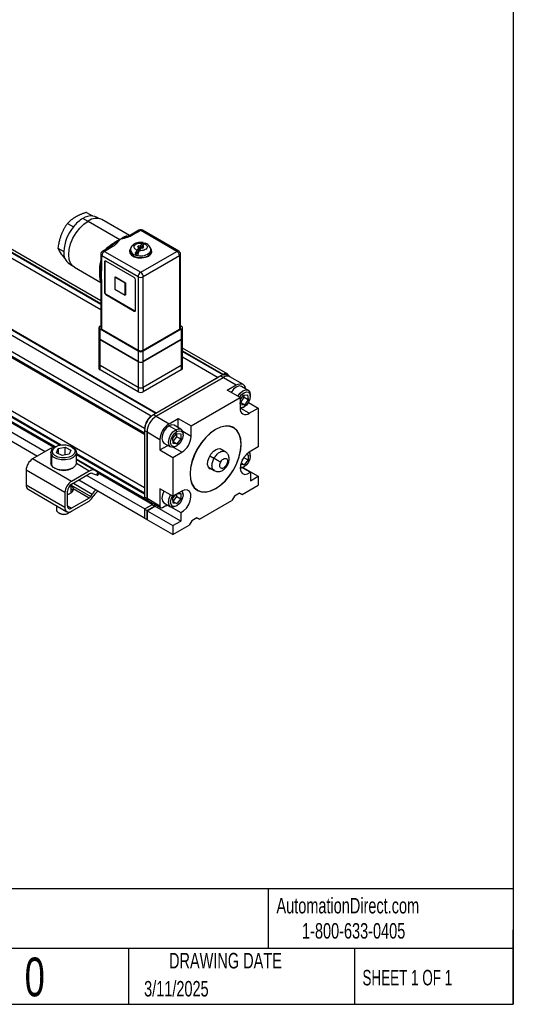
# Model space of a CAD drawing. Header units: millimetres. Extents: x 13 to 546, y 13 to 419.
# Tile 9 of 10: x 411 to 546, y 13 to 281. Entities that reach past the tile are written whole.
import ezdxf

# ---------------------------------------------------------------- set-up
doc = ezdxf.new("R2010")
doc.units = ezdxf.units.MM
doc.header["$LTSCALE"] = 2
doc.layers.add('TEXT', color=140, linetype='Continuous', lineweight=25)
doc.styles.add('SLDTEXTSTYLE0', font='TXT', dxfattribs={"width": 0.7})
doc.styles.add('SLDTEXTSTYLE1', font='TXT', dxfattribs={"width": 0.65})

msp = doc.modelspace()

# ---------------------------------------------------------------- linework, layer by layer
for p, q in [((306.37, 275.68), (433.4, 202.35)), ((307.79, 276.5), (433.4, 203.99)), ((307.79, 276.29), (433.4, 203.78)), ((433.4, 204.7), (308.97, 276.52)), ((447.16, 173.26), (288.06, 265.11)), ((448.57, 174.08), (289.47, 265.93)), ((448.4, 173.98), (289.47, 265.72)), ((286.29, 261.8), (445.37, 169.97)), ((286.29, 260.17), (445.32, 168.36)), ((445.32, 168.57), (286.47, 260.27)), ((445.32, 153.67), (286.29, 245.47)), ((422.57, 165.37), (305.14, 233.16)), ((305.14, 232.96), (422.29, 165.33)), ((421, 164.85), (305.14, 231.74)), ((310.44, 228.51), (420.85, 164.77)), ((429.51, 228.89), (431.14, 227.95)), ((305.81, 226.04), (416.12, 162.36)), ((307.93, 227.27), (418.24, 163.59)), ((420.56, 164.69), (311.21, 227.82)), ((424.29, 225.87), (425.91, 224.93)), ((429.94, 226.43), (428.53, 227.25)), ((429.94, 226.52), (438.64, 221.5)), ((433, 227.16), (432.22, 227.61)), ((441.22, 222.55), (433.69, 226.89)), ((443.8, 224), (441.49, 222.67)), ((444.3, 223.95), (441.99, 222.62)), ((454.19, 218.23), (444.3, 223.95)), ((454.69, 218.28), (444.8, 224)), ((441.55, 222.7), (440.58, 222.27)), ((440.87, 222.39), (440.69, 222.33)), ((444.7, 220.47), (444.13, 219.68)), ((421.67, 219.13), (423.3, 218.2)), ((436.2, 219.61), (433.9, 218.28)), ((436.7, 219.56), (434.4, 218.23)), ((434.4, 218.23), (444.3, 212.52)), ((436.64, 219.93), (436.12, 219.55)), ((441.5, 218.64), (441.5, 218.07)), ((442.95, 217.22), (443.9, 218.55)), ((443.9, 219.36), (443.34, 218.58)), ((443.67, 219.79), (443.44, 219.47)), ((443.44, 219.47), (443.9, 219.36)), ((444.13, 219.68), (443.67, 219.79)), ((443.67, 219.79), (443.67, 219.42)), ((444.46, 219.23), (443.89, 218.44)), ((443.9, 218.55), (443.9, 219.36)), ((444.13, 218.87), (443.9, 218.92)), ((445.08, 220.19), (444.13, 218.87)), ((444.13, 219.68), (444.13, 218.87)), ((444.3, 212.52), (454.19, 218.23)), ((444.46, 219.23), (444.92, 219.12)), ((445.25, 220.34), (444.69, 219.55)), ((445.15, 219.44), (444.69, 219.55)), ((444.69, 219.55), (444.69, 219.18)), ((444.92, 219.12), (445.15, 219.44)), ((445.14, 220.18), (445.08, 220.19)), ((447.1, 218.07), (446.88, 217.45)), ((446.88, 217.45), (446.88, 218.02)), ((447.1, 218.07), (447.1, 218.64)), ((433.4, 215.97), (433.12, 214.69)), ((433.4, 217.42), (433.4, 214.31)), ((443.59, 211.29), (433.69, 217.01)), ((433.69, 213.9), (433.69, 217.01)), ((434.4, 215.38), (434.54, 215.46)), ((434.4, 215.38), (434.4, 207.05)), ((434.54, 215.46), (434.54, 207.13)), ((442.53, 211.09), (434.75, 215.58)), ((454.9, 217.01), (445, 211.29)), ((454.9, 217.01), (454.9, 197)), ((455.19, 197.41), (455.19, 217.42)), ((424.83, 214.81), (425.61, 214.36)), ((426.19, 213.9), (433.4, 209.74)), ((433.4, 214.24), (433.35, 213.29)), ((433.31, 211.62), (433.4, 209.84)), ((433.4, 209.91), (433.4, 197.41)), ((437.22, 211.21), (437.37, 211.29)), ((440.05, 209.58), (437.22, 211.21)), ((437.22, 211.21), (437.22, 207.94)), ((437.37, 211.29), (440.19, 209.66)), ((440.19, 209.66), (440.05, 209.58)), ((440.19, 209.66), (440.19, 206.39)), ((442.88, 202.15), (442.88, 210.48)), ((443.59, 211.29), (443.59, 191.29)), ((445, 191.29), (445, 211.29)), ((433.69, 197), (433.69, 209.5)), ((434.54, 207.13), (434.4, 207.05)), ((437.22, 207.94), (440.05, 206.31)), ((440.05, 206.31), (440.05, 209.58)), ((434.75, 206.43), (434.89, 206.52)), ((434.75, 206.43), (442.53, 201.94)), ((434.89, 206.52), (442.67, 202.03)), ((440.05, 206.31), (440.19, 206.39)), ((442.67, 202.03), (442.53, 201.94)), ((432.9, 197.41), (432.9, 194.55)), ((433.19, 197.82), (433.4, 197.94)), ((443.59, 191), (433.19, 197)), ((433.19, 194.14), (433.19, 197)), ((433.69, 197), (443.59, 191.29)), ((433.69, 197), (443.59, 191.29)), ((455.4, 197), (445, 191)), ((445, 191.29), (454.9, 197)), ((445, 191.29), (454.9, 197)), ((455.19, 197.94), (455.4, 197.82)), ((455.4, 197), (455.4, 194.14)), ((455.69, 194.55), (455.69, 197.41)), ((432.9, 194.55), (432.9, 187.53)), ((443.59, 188.14), (433.19, 194.14)), ((433.19, 194.14), (443.59, 188.14)), ((433.19, 187.12), (433.19, 194.14)), ((455.4, 194.14), (445, 188.14)), ((445, 188.14), (455.4, 194.14)), ((455.4, 194.14), (455.4, 187.12)), ((455.69, 187.53), (455.69, 194.55)), ((443.59, 191), (443.59, 188.14)), ((445, 188.14), (445, 191)), ((468.07, 184.68), (455.69, 191.83)), ((455.69, 191.12), (466.89, 184.65)), ((455.69, 190.91), (466.79, 184.51)), ((455.69, 189.48), (465.47, 183.84)), ((432.9, 187.53), (432.9, 186.31)), ((443.59, 181.12), (433.19, 187.12)), ((433.19, 185.9), (433.19, 187.12)), ((443.59, 181.12), (433.19, 187.12)), ((443.59, 179.9), (433.19, 185.9)), ((443.59, 188.14), (443.59, 181.12)), ((445, 181.12), (445, 188.14)), ((455.4, 187.12), (445, 181.12)), ((455.4, 187.12), (445, 181.12)), ((455.4, 185.9), (445, 179.9)), ((455.4, 187.12), (455.4, 185.9)), ((455.69, 186.31), (455.69, 187.53)), ((466.18, 184.24), (447.8, 173.63)), ((448.5, 173.22), (466.89, 183.84)), ((466.89, 183.84), (448.5, 173.22)), ((465.47, 183.84), (448.57, 174.08)), ((466.18, 184.24), (466.89, 183.84)), ((466.89, 184.65), (466.89, 184.53)), ((466.89, 183.84), (470.42, 181.8)), ((468.64, 184.01), (467.93, 184.42)), ((472.17, 181.97), (468.64, 184.01)), ((443.59, 181.12), (443.59, 179.9)), ((445, 181.12), (445, 179.9)), ((467.95, 180.37), (470.42, 181.8)), ((471.48, 178.33), (467.95, 180.37)), ((473.66, 180.3), (471.82, 181.36)), ((458.05, 170.57), (471.48, 178.33)), ((471.48, 177.68), (472.36, 178.98)), ((471.48, 178.33), (471.48, 175.47)), ((471.65, 176.99), (472.61, 178.42)), ((472.36, 178.98), (473.5, 179.11)), ((472.61, 178.42), (472.53, 179)), ((472.61, 178.42), (473.67, 177.81)), ((473.67, 177.81), (472.71, 176.38)), ((473.5, 179.11), (473.67, 177.81)), ((474.24, 178.69), (474.24, 179.02)), ((471.48, 176.97), (471.65, 176.99)), ((471.57, 176.25), (471.48, 176.9)), ((472.71, 176.38), (471.57, 176.25)), ((471.65, 176.99), (472.71, 176.38)), ((473.96, 174.04), (471.68, 175.35)), ((472.26, 175.59), (472.54, 175.75)), ((473.74, 177.02), (476.43, 175.47)), ((473.96, 174.04), (476.43, 175.47)), ((476.43, 175.47), (476.43, 164.85)), ((447.16, 173.26), (447.16, 173.17)), ((448.5, 173.22), (447.8, 173.63)), ((448.5, 173.22), (452.04, 171.18)), ((452.04, 171.18), (454.51, 172.61)), ((454.51, 172.61), (458.05, 170.57)), ((454.51, 170.13), (454.51, 172.61)), ((445.32, 169.34), (446.03, 168.94)), ((445.32, 169.34), (445.32, 151.14)), ((453.87, 169.55), (452.03, 170.61)), ((455.28, 169.69), (453.44, 170.75)), ((454.16, 169.06), (453.87, 169.55)), ((458.05, 167.71), (458.05, 170.57)), ((469.67, 170.09), (469.19, 170.36)), ((446.03, 150.73), (446.03, 168.94)), ((446.03, 168.94), (449.56, 166.9)), ((446.03, 168.94), (446.03, 150.73)), ((449.56, 166.9), (449.56, 164.04)), ((453.12, 167.21), (454.18, 168.53)), ((453.13, 165.79), (453.12, 167.21)), ((453.13, 166.32), (454.19, 167.64)), ((454.18, 168.53), (455.25, 168.44)), ((454.19, 167.64), (454.19, 168.53)), ((454.19, 167.64), (455.25, 167.02)), ((455.25, 167.02), (454.19, 165.7)), ((455.25, 168.44), (455.25, 167.02)), ((458.05, 167.71), (455.77, 169.03)), ((455.86, 168.08), (455.86, 168.41)), ((419.66, 164.41), (414.77, 161.59)), ((420.09, 164.16), (419.66, 164.41)), ((421.07, 164.89), (420.78, 164.73)), ((421.34, 163.26), (421.74, 164.4)), ((421.74, 164.4), (423.66, 164.77)), ((421.74, 164.4), (421.74, 163.05)), ((423.66, 164.77), (425.17, 164)), ((423.66, 162.64), (423.66, 164.77)), ((425.17, 164), (424.77, 162.86)), ((425.73, 164.73), (425.45, 164.89)), ((426.2, 164.2), (426.58, 163.94)), ((449.56, 164.04), (451.71, 165.28)), ((449.56, 164.04), (453.1, 162)), ((450.64, 165.9), (452.48, 164.84)), ((453.13, 166.32), (453.13, 166.32)), ((453.13, 166.32), (454.19, 165.7)), ((454.19, 165.7), (453.13, 165.79)), ((455.57, 163.43), (453.29, 164.74)), ((454.16, 165.14), (453.88, 164.98)), ((467.4, 163.57), (466.09, 164.33)), ((466.31, 164.23), (466.51, 164.08)), ((471.73, 165.61), (471.77, 165.59)), ((476.43, 164.85), (473.96, 163.42)), ((425.38, 155.46), (414.77, 161.59)), ((419.76, 163.3), (419.76, 160.52)), ((420.32, 163.06), (419.94, 162.66)), ((419.94, 162.66), (419.94, 159.88)), ((422.86, 162.48), (421.34, 163.26)), ((424.77, 162.86), (422.86, 162.48)), ((426.76, 160.52), (426.76, 163.3)), ((445.32, 152.24), (426.76, 162.95)), ((426.76, 162.75), (445.32, 152.03)), ((445.39, 150.77), (426.76, 161.52)), ((431.63, 158.5), (426.76, 161.31)), ((453.1, 162), (455.57, 163.43)), ((453.1, 162), (453.1, 151.38)), ((464.31, 161.69), (463.16, 162.35)), ((472.03, 161.24), (472.57, 161.92)), ((472.57, 161.92), (472.57, 162.13)), ((472.57, 161.92), (473.63, 161.31)), ((473.63, 161.31), (472.57, 159.99)), ((473.11, 162.76), (473.63, 162.72)), ((473.63, 162.72), (473.63, 161.31)), ((474.24, 162.36), (474.24, 162.69)), ((419.94, 159.88), (419.76, 160.52)), ((420.78, 159.1), (420.93, 159.01)), ((425.59, 159.01), (425.73, 159.1)), ((430.26, 158.28), (426.74, 160.32)), ((462.79, 159.3), (464.4, 158.38)), ((463.81, 158.72), (463.22, 158.86)), ((472.57, 159.99), (471.6, 160.07)), ((471.72, 160.48), (472.57, 159.99)), ((472.14, 159.19), (474.31, 157.94)), ((472.24, 159.25), (476.43, 156.83)), ((472.55, 159.42), (472.27, 159.26)), ((423.61, 152.4), (413.01, 158.52)), ((413.01, 158.52), (413.01, 154.44)), ((430.26, 158.28), (425.38, 155.46)), ((425.38, 154.65), (430.26, 157.47)), ((429.55, 157.05), (445.39, 147.91)), ((431.17, 157.61), (432.21, 157.2)), ((432, 158.35), (431.63, 158.5)), ((432.06, 158.3), (445.49, 150.54)), ((432.61, 157.98), (432.21, 157.2)), ((432.57, 157.11), (432.93, 157.8)), ((447.44, 149.18), (432.83, 157.61)), ((474.31, 157.94), (474.31, 155.6)), ((474.31, 155.6), (476.43, 156.83)), ((476.43, 156.83), (476.43, 154.38)), ((423.61, 148.32), (413.01, 154.44)), ((413.52, 153.3), (424.13, 147.17)), ((425.26, 152.33), (425.26, 154.57)), ((425.26, 154.42), (430.63, 151.32)), ((430.19, 150.89), (425.89, 153.37)), ((425.93, 154.96), (431.07, 151.99)), ((427.43, 155.83), (445.32, 145.5)), ((453.1, 151.38), (449.56, 153.42)), ((449.56, 153.42), (449.56, 148.69)), ((459.86, 153.01), (459.34, 153.3)), ((472.01, 151.83), (476.43, 154.38)), ((423.61, 152.4), (423.61, 148.32)), ((424.32, 148.73), (424.32, 152.81)), ((424.46, 151.87), (424.32, 151.79)), ((424.6, 151.95), (424.46, 151.87)), ((425.24, 152.32), (425.1, 152.24)), ((430.19, 150.89), (425.38, 148.11)), ((430.63, 151.32), (431.07, 151.99)), ((431.07, 150.94), (431.52, 151.61)), ((446.03, 150.73), (445.32, 151.14)), ((445.39, 150.82), (445.39, 150.77)), ((445.53, 150.68), (446.23, 150.27)), ((449.56, 148.69), (446.03, 150.73)), ((455.57, 152.81), (453.1, 151.38)), ((453.12, 150.88), (453.9, 151.84)), ((453.13, 149.46), (453.12, 150.88)), ((453.13, 149.98), (454.19, 151.31)), ((454.19, 151.31), (454.19, 152.01)), ((454.19, 151.31), (455.25, 150.69)), ((455.25, 150.69), (454.19, 149.37)), ((454.47, 152.17), (455.25, 152.11)), ((455.25, 152.11), (455.25, 150.69)), ((455.86, 151.75), (455.86, 152.07)), ((469.89, 151.42), (469.19, 150.2)), ((471.31, 152.24), (469.89, 151.42)), ((472.01, 151.83), (471.31, 152.24)), ((471.31, 152.24), (472.01, 151.83)), ((421.26, 148.83), (421.26, 147.71)), ((421.36, 147.34), (421.36, 148.77)), ((424.32, 148.73), (425.38, 148.11)), ((425.38, 147.3), (430.19, 150.07)), ((447.44, 149.09), (445.32, 147.87)), ((445.32, 147.87), (446.03, 147.46)), ((445.32, 147.87), (445.32, 145.42)), ((447.44, 149.09), (445.39, 147.91)), ((448.15, 148.69), (446.03, 147.46)), ((446.03, 147.44), (448.15, 148.67)), ((446.23, 150.27), (449.77, 148.23)), ((447.44, 149.57), (447.44, 149.09)), ((447.44, 149.09), (448.15, 148.69)), ((448.15, 148.67), (448.15, 149.16)), ((448.15, 149.16), (448.15, 148.69)), ((455.22, 144.58), (448.15, 148.67)), ((450.27, 148.28), (451.21, 148.82)), ((450.64, 149.57), (452.48, 148.51)), ((451.69, 148.96), (455.22, 146.92)), ((453.13, 149.98), (453.13, 149.98)), ((453.13, 149.98), (454.19, 149.37)), ((454.19, 149.37), (453.13, 149.46)), ((454.16, 148.81), (453.88, 148.65)), ((460.35, 145.09), (469.19, 150.2)), ((421.26, 147.71), (421.36, 147.34)), ((421.84, 146.89), (422.2, 146.68)), ((424.32, 146.68), (424.67, 146.89)), ((445.32, 145.42), (446.03, 145.01)), ((446.03, 147.46), (446.03, 145.01)), ((446.03, 147.44), (453.1, 143.36)), ((446.03, 144.99), (446.03, 147.44)), ((455.22, 146.92), (455.22, 144.58)), ((459.64, 145.5), (458.23, 144.68)), ((460.35, 145.09), (459.64, 145.5)), ((459.64, 145.5), (460.35, 145.09)), ((453.1, 140.91), (446.03, 144.99)), ((453.1, 143.36), (455.22, 144.58)), ((453.1, 140.91), (457.52, 143.46)), ((453.1, 143.36), (453.1, 140.91)), ((458.23, 144.68), (457.52, 143.46))]:
    msp.add_line(p, q)
at = {"flags": 128}
for points in [[(426.19, 213.9), (425.79, 214.18), (425.16, 214.98), (424.77, 216.05), (424.64, 217.33), (424.77, 218.77), (425.16, 220.29), (425.79, 221.82), (426.63, 223.27), (427.64, 224.58), (428.76, 225.68), (429.94, 226.52)], [(431.14, 227.95), (431.71, 227.84), (432.22, 227.61)], [(441.53, 219.04), (441.49, 218.99), (441.21, 218.39), (441.3, 217.77), (441.76, 217.21), (442.52, 216.77), (443.49, 216.5), (444.57, 216.45), (445.61, 216.61), (446.49, 216.97)], [(441.5, 218.59), (441.49, 218.58), (441.22, 218.03)], [(446.88, 217.45), (446.28, 216.93), (445.37, 216.58), (444.3, 216.45), (443.22, 216.58), (442.32, 216.93), (441.71, 217.45), (441.5, 218.07), (441.5, 218.07)], [(442.81, 217.7), (442.91, 217.91), (443.23, 218.19)], [(446.49, 216.97), (447.1, 217.48), (447.38, 218.08), (447.29, 218.7), (447.02, 219.08)], [(447.38, 218.03), (447.29, 218.29), (447.13, 218.55)], [(471.82, 181.36), (471.81, 181.37), (471.16, 181.49), (470.4, 181.21), (469.65, 180.59), (469.02, 179.75)], [(470.42, 181.8), (470.91, 182.02), (471.37, 182.12), (471.8, 182.11), (472.17, 181.97), (472.48, 181.71), (472.71, 181.35), (472.85, 180.9), (472.87, 180.76)], [(470.86, 178.68), (471.49, 179.53), (472.24, 180.15), (473, 180.42), (473.65, 180.31), (474.08, 179.82), (474.24, 179.04), (474.24, 179.02)], [(471.34, 178.41), (471.88, 179.13), (472.53, 179.66), (473.18, 179.9), (473.73, 179.8), (474.11, 179.38), (474.24, 178.71), (474.12, 177.89)], [(474.12, 177.89), (473.76, 177.04), (473.21, 176.29), (472.56, 175.76), (471.91, 175.53), (471.48, 175.57)], [(472.26, 175.59), (471.52, 175.33), (471.49, 175.33)], [(452.03, 170.61), (451.28, 169.99), (450.63, 169.13), (450.21, 168.14), (450.06, 167.18), (450.21, 166.39), (450.64, 165.9)], [(453.88, 164.98), (453.12, 164.71), (452.48, 164.84), (452.05, 165.33), (451.9, 166.11), (452.05, 167.08), (452.47, 168.07), (453.11, 168.93), (453.87, 169.55)], [(453.44, 170.75), (453.43, 170.75), (452.79, 170.87), (452.03, 170.61)], [(453.87, 169.55), (454.63, 169.81), (455.27, 169.69), (455.7, 169.2), (455.86, 168.41), (455.86, 168.41)], [(471.77, 165.59), (471.63, 167.09), (471.23, 168.37), (470.59, 169.4), (469.72, 170.12), (468.66, 170.51), (467.44, 170.56), (466.13, 170.26), (464.77, 169.63), (463.4, 168.69), (462.09, 167.47), (460.88, 166.02), (459.82, 164.4), (458.95, 162.68), (458.3, 160.91), (457.9, 159.16), (457.77, 157.51)], [(469.67, 170.09), (468.62, 170.47), (467.41, 170.51), (466.1, 170.21), (464.74, 169.58), (463.38, 168.63), (462.08, 167.41), (460.88, 165.97), (459.82, 164.36), (458.96, 162.64), (458.32, 160.88), (457.93, 159.14), (457.8, 157.5), (457.94, 156.01), (458.34, 154.73), (458.99, 153.72), (459.86, 153.01)], [(459.86, 153.01), (460.92, 152.62), (462.12, 152.58), (463.43, 152.88), (464.79, 153.52), (466.15, 154.46), (467.45, 155.68), (468.66, 157.12), (469.71, 158.73), (470.57, 160.45), (471.21, 162.21), (471.6, 163.95), (471.73, 165.6), (471.59, 167.08), (471.19, 168.36), (470.54, 169.37), (469.67, 170.09)], [(454.16, 165.14), (453.51, 164.91), (452.96, 165.02), (452.59, 165.44), (452.46, 166.12), (452.59, 166.94), (452.96, 167.79), (453.51, 168.53), (454.16, 169.06)], [(454.16, 169.06), (454.81, 169.28), (455.36, 169.18), (455.73, 168.76), (455.86, 168.08), (455.73, 167.26), (455.36, 166.41), (454.81, 165.67), (454.16, 165.14)], [(419.94, 162.66), (419.76, 163.35), (420, 164.04), (420.64, 164.64), (420.78, 164.73)], [(420.32, 163.06), (420.16, 163.67), (420.37, 164.28), (420.94, 164.81), (421.78, 165.2), (422.8, 165.4), (423.87, 165.38), (424.88, 165.15), (425.68, 164.74), (426.2, 164.2)], [(426.2, 164.2), (426.36, 163.58), (426.14, 162.97), (425.58, 162.44), (424.74, 162.06), (423.72, 161.86), (422.64, 161.87), (421.64, 162.1), (420.83, 162.51), (420.32, 163.06)], [(425.73, 164.73), (426, 164.56), (426.58, 163.94)], [(457.77, 157.51), (457.9, 156.01), (458.3, 154.72), (458.95, 153.7), (459.82, 152.97), (460.88, 152.58), (462.09, 152.53), (463.4, 152.83), (464.77, 153.46), (466.13, 154.41), (467.44, 155.62), (468.66, 157.07), (469.72, 158.69), (470.59, 160.42), (471.23, 162.19), (471.63, 163.93), (471.77, 165.59)], [(463.22, 158.86), (462.78, 159.32), (462.58, 160.06), (462.65, 160.97), (462.97, 161.95), (463.5, 162.89), (464.19, 163.66), (464.95, 164.17), (465.69, 164.38), (466.31, 164.23)], [(426.58, 163.94), (426.76, 163.25), (426.52, 162.56), (425.88, 161.96), (424.93, 161.53), (423.78, 161.3), (422.56, 161.32), (421.43, 161.58), (420.52, 162.04), (419.94, 162.66)], [(473.96, 163.42), (473.16, 162.81), (472.45, 161.96), (471.9, 160.95), (471.56, 159.91), (471.49, 158.94), (471.68, 158.14), (472.11, 157.6), (472.74, 157.37), (473.5, 157.49), (474.31, 157.94)], [(473.87, 163.37), (474.11, 163.04), (474.24, 162.37), (474.11, 161.54), (473.75, 160.69), (473.2, 159.95), (472.55, 159.42)], [(426.76, 160.52), (426.76, 160.47), (426.52, 159.79), (425.88, 159.19), (424.93, 158.75), (423.78, 158.53), (422.56, 158.54), (421.43, 158.8), (420.52, 159.27), (419.94, 159.88)], [(472.55, 159.42), (471.9, 159.2), (471.49, 159.24)], [(472.27, 159.26), (471.51, 159), (471.49, 158.99)], [(432.21, 157.2), (432.39, 157.14), (432.51, 157.1), (432.57, 157.11), (432.57, 157.11)], [(450.64, 152.8), (450.63, 152.8), (450.21, 151.81), (450.06, 150.84), (450.21, 150.06), (450.64, 149.57)], [(453.88, 148.65), (453.12, 148.38), (452.48, 148.51), (452.05, 149), (451.9, 149.78), (452.05, 150.74), (452.47, 151.73), (452.48, 151.74)], [(454.16, 148.81), (453.51, 148.58), (452.96, 148.69), (452.59, 149.11), (452.46, 149.78), (452.59, 150.61), (452.96, 151.46), (452.96, 151.46)], [(455.48, 152.76), (455.73, 152.43), (455.86, 151.75), (455.73, 150.93), (455.36, 150.08), (454.81, 149.34), (454.16, 148.81)], [(455.22, 146.92), (456.03, 147.41), (456.79, 148.17), (457.42, 149.12), (457.85, 150.16), (458.04, 151.17), (457.97, 152.06), (457.64, 152.72), (457.08, 153.09), (456.37, 153.12), (455.57, 152.81)]]:
    msp.add_lwpolyline(points, dxfattribs=at)
for centre, radius, start, end in [((433.5, 219.01), 9.62, 121.1059, 142.0213), ((430.95, 223.42), 4.53, 87.6422, 122.3493), ((432.13, 223.55), 3.69, 64.9178, 126.3926), ((434.63, 217.67), 11.34, 140.2279, 177.3607), ((444.3, 223.13), 1, 60.0027, 119.9973), ((444, 223.54), 0.503, 54.3824, 114.3071), ((444.59, 223.54), 0.503, 65.6929, 125.6176), ((440.88, 223.28), 0.873, 245.3996, 272.54), ((426.8, 217.74), 3.53, 172.6245, 236.0633), ((434.4, 217.42), 1, 119.9973, 180), ((435.22, 216.94), 1.54, 122.6055, 177.3945), ((434.1, 217.82), 0.503, 54.3824, 114.3071), ((437.17, 220.79), 1.66, 217.1418, 228.9064), ((436.41, 219.14), 0.511, 54.9195, 113.7701), ((442.53, 218.63), 1.03, 142.6005, 179.4119), ((443.23, 218.96), 1.76, 190.5439, 261.0357), ((444.35, 220.6), 3.61, 256.4536, 314.4656), ((446.06, 218.65), 1.03, 322.5924, 359.671), ((454.49, 217.82), 0.503, 65.6929, 125.6176), ((453.37, 216.94), 1.54, 2.6055, 57.3945), ((454.19, 217.42), 1, 0, 60.0027), ((433.9, 217.47), 0.503, 185.6948, 245.6253), ((434.61, 215.41), 0.218, 50.7967, 189.214), ((434.84, 215.47), 0.306, 149.1004, 182.5341), ((444.19, 221.18), 4.15, 252.6284, 260.5045), ((454.69, 217.47), 0.503, 294.3747, 354.3052), ((433.88, 214.34), 0.481, 184.1708, 247.1493), ((445.12, 211.22), 1.54, 122.6055, 177.3945), ((443.47, 211.22), 1.54, 2.6055, 57.3945), ((432.67, 210.17), 0.784, 23.6138, 55.1761), ((442.11, 210.44), 0.768, 2.6055, 57.3945), ((444.3, 212.66), 1.54, 242.6097, 297.3903), ((435.16, 207.08), 0.768, 182.6055, 237.3945), ((435.3, 207.16), 0.768, 182.6055, 237.3945), ((442.67, 202.11), 0.218, 230.7967, 9.214), ((442.83, 202.28), 0.305, 237.469, 270.8963), ((433.35, 197.41), 0.437, 110.7834, 249.2166), ((433.9, 197.46), 0.503, 185.6948, 245.6253), ((433.9, 197.46), 0.503, 185.6948, 245.6253), ((454.69, 197.46), 0.503, 294.3747, 354.3052), ((454.69, 197.46), 0.503, 294.3747, 354.3052), ((455.24, 197.41), 0.437, 290.7834, 69.2166), ((433.4, 194.6), 0.503, 185.6948, 245.6253), ((433.4, 194.6), 0.503, 185.6948, 245.6253), ((455.19, 194.6), 0.503, 294.3747, 354.3052), ((455.19, 194.6), 0.503, 294.3747, 354.3052), ((444.3, 192.65), 1.54, 242.6097, 297.3903), ((444.3, 192.65), 1.54, 242.6097, 297.3903), ((444.3, 192.37), 1.54, 242.6097, 297.3903), ((433.4, 187.58), 0.503, 185.6948, 245.6253), ((433.4, 187.58), 0.503, 185.6948, 245.6253), ((433.4, 186.36), 0.503, 185.6948, 245.6253), ((444.3, 189.51), 1.54, 242.6097, 297.3903), ((444.3, 189.51), 1.54, 242.6097, 297.3903), ((455.19, 187.58), 0.503, 294.3747, 354.3052), ((455.19, 187.58), 0.503, 294.3747, 354.3052), ((455.19, 186.36), 0.503, 294.3747, 354.3052), ((467.21, 182.81), 1.76, 65.6929, 125.6176), ((467.48, 183.68), 1.14, 19.3067, 121.4049), ((467.91, 182.41), 1.76, 65.6929, 125.6176), ((467.91, 182.41), 1.76, 65.6929, 125.6176), ((444.3, 182.49), 1.54, 242.6097, 297.3903), ((444.3, 182.49), 1.54, 242.6097, 297.3903), ((444.3, 181.26), 1.54, 242.6097, 297.3903), ((472.99, 175.22), 1.53, 170.786, 309.2033), ((450.69, 169.1), 5.38, 122.6055, 177.3945), ((449.79, 169.72), 4.41, 126.6296, 175.4093), ((451.4, 168.69), 5.38, 122.6055, 177.3945), ((451.4, 168.69), 5.38, 122.6055, 177.3945), ((454.94, 166.65), 5.38, 122.6055, 177.3945), ((452.68, 167.96), 5.38, 302.6055, 357.3945), ((420.64, 162.85), 1.84, 87.7279, 122.3198), ((416.84, 158.35), 3.84, 122.6055, 177.3945), ((472.33, 162.73), 1.91, 358.7492, 23.5964), ((423.26, 163.44), 5, 242.177, 297.823), ((431.17, 156.96), 1.6, 73.4402, 124.4037), ((430.87, 156.58), 1.07, 73.4402, 124.4037), ((414.2, 154.29), 1.2, 172.7442, 235.9436), ((427.45, 152.23), 3.84, 122.6055, 177.3945), ((426.62, 152.7), 2.31, 122.6055, 177.3945), ((424.83, 153.3), 1.06, 292.8548, 4.0858), ((423.68, 154.16), 2.4, 292.7614, 299.8665), ((423.92, 153.73), 1.9, 299.8326, 308.1186), ((429.46, 152.07), 1.39, 301.6027, 327.3774), ((428.73, 152.44), 2.78, 301.6027, 327.3774), ((436.29, 148.55), 6.25, 132.543, 146.5754), ((435.11, 149.29), 4.28, 124.8117, 147.1914), ((445.8, 151.08), 0.48, 172.7442, 235.9436), ((445.61, 150.73), 0.217, 170.4721, 306.6647), ((446.5, 150.67), 0.48, 172.7442, 235.9436), ((446.52, 150.67), 0.493, 173.7012, 234.9867), ((453.94, 152.12), 1.91, 358.7552, 23.4835), ((424.69, 148.14), 1.09, 170.786, 309.2033), ((424.97, 148.62), 0.655, 170.786, 309.2033), ((449.99, 148.62), 0.437, 170.786, 309.2033), ((450.83, 151.01), 2.22, 279.9647, 292.7381), ((423.28, 149.09), 2.6, 222.3723, 310.7614), ((423.26, 148.66), 2.24, 241.7541, 298.2459)]:
    msp.add_arc(centre, radius, start, end)
for points, knots in [([(429.51, 228.89), (429.39, 228.85), (429.16, 228.77), (428.82, 228.65), (428.48, 228.53), (428.16, 228.41), (427.86, 228.28), (427.56, 228.15), (427.28, 228.02), (427, 227.89), (426.74, 227.75), (426.58, 227.66), (426.5, 227.61)], [0, 0, 0, 0, 0.108793, 0.215442, 0.320011, 0.422568, 0.523185, 0.621939, 0.71891, 0.814183, 0.907848, 1, 1, 1, 1]), ([(424.29, 225.87), (424.22, 225.77), (424.08, 225.57), (423.88, 225.27), (423.69, 224.97), (423.51, 224.67), (423.25, 224.21), (422.93, 223.58), (422.57, 222.75), (422.27, 221.88), (422.05, 221.09), (421.89, 220.38), (421.77, 219.77), (421.71, 219.35), (421.67, 219.13)], [0, 0, 0, 0, 0.052553, 0.103773, 0.153684, 0.202316, 0.249701, 0.376034, 0.499064, 0.622655, 0.749694, 0.829509, 0.9129, 1, 1, 1, 1]), ([(426.5, 227.61), (426.42, 227.57), (426.27, 227.48), (426.06, 227.34), (425.85, 227.2), (425.64, 227.06), (425.44, 226.9), (425.23, 226.74), (425.04, 226.58), (424.84, 226.41), (424.65, 226.24), (424.47, 226.05), (424.35, 225.93), (424.29, 225.87)], [0, 0, 0, 0, 0.0837133, 0.1686702, 0.2549421, 0.3425973, 0.4317008, 0.5223147, 0.6144978, 0.7083062, 0.8037929, 0.9010082, 1, 1, 1, 1]), ([(435.85, 219.79), (435.89, 219.82), (436, 219.89), (436.16, 220.01), (436.34, 220.14), (436.54, 220.28), (436.76, 220.43), (436.99, 220.59), (437.24, 220.75), (437.51, 220.92), (437.83, 221.1), (438.21, 221.31), (438.49, 221.43), (438.64, 221.5)], [0, 0, 0, 0, 0.051155, 0.108965, 0.173487, 0.244762, 0.32282, 0.407684, 0.499371, 0.589457, 0.702924, 0.839772, 1, 1, 1, 1]), ([(438.64, 221.5), (438.39, 221.31), (437.87, 220.93), (437.23, 220.38), (436.79, 220.05), (436.64, 219.93)], [0, 0, 0, 0, 0.39281, 0.794666, 1, 1, 1, 1]), ([(438.64, 221.5), (438.55, 221.38), (438.44, 221.23), (438.33, 221.1), (438.28, 221.04), (438.26, 221.01), (438.25, 221), (438.25, 220.99), (438.25, 220.99), (438.25, 220.99), (438.17, 220.89), (438.06, 220.75), (437.93, 220.61), (437.87, 220.54), (437.84, 220.51), (437.83, 220.5), (437.82, 220.49), (437.82, 220.49), (437.73, 220.39), (437.6, 220.26), (437.46, 220.12), (437.39, 220.06), (437.35, 220.03), (437.34, 220.02), (437.33, 220.01), (437.32, 220), (437.12, 219.83), (436.92, 219.69), (436.7, 219.56)], [0, 0, 0, 0, 0.125, 0.1875, 0.21875, 0.234375, 0.242187, 0.246094, 0.246094, 0.25, 0.25, 0.375, 0.4375, 0.46875, 0.484375, 0.492187, 0.492187, 0.5, 0.5, 0.625, 0.6875, 0.71875, 0.734375, 0.742188, 0.742188, 0.75, 0.75, 1, 1, 1, 1]), ([(441.99, 222.62), (441.95, 222.59), (441.86, 222.54), (441.72, 222.47), (441.57, 222.4), (441.41, 222.33), (441.17, 222.23), (440.83, 222.11), (440.42, 221.98), (439.98, 221.85), (439.57, 221.74), (439.11, 221.62), (438.81, 221.54), (438.64, 221.5)], [0, 0, 0, 0, 0.046581, 0.094878, 0.144968, 0.19692, 0.250795, 0.369487, 0.499652, 0.616777, 0.74959, 0.852876, 1, 1, 1, 1]), ([(438.64, 221.5), (438.64, 221.5), (438.81, 221.63), (439.08, 221.82), (439.42, 222.02), (439.67, 222.15), (439.9, 222.26), (440.11, 222.34), (440.28, 222.4), (440.41, 222.45), (440.48, 222.47), (440.51, 222.49)], [0, 0, 0, 0, 0.000033, 0.250026, 0.383741, 0.499275, 0.632951, 0.749312, 0.844495, 0.928017, 1, 1, 1, 1]), ([(440.69, 222.33), (440.48, 222.24), (439.84, 222), (439.12, 221.7), (438.64, 221.5)], [0, 0, 0, 0, 0.346256, 1, 1, 1, 1]), ([(441.99, 222.62), (441.93, 222.65), (441.82, 222.7), (441.67, 222.72), (441.58, 222.7), (441.55, 222.69)], [0, 0, 0, 0, 0.354868, 0.709736, 1, 1, 1, 1]), ([(445, 220.62), (444.72, 220.65), (444.12, 220.71), (443.18, 220.55), (442.36, 220.2), (442.04, 219.86), (441.88, 219.69)], [0, 0, 0, 0, 0.235174, 0.491762, 0.752694, 1, 1, 1, 1]), ([(442.63, 219.85), (442.71, 219.96), (442.81, 220.06), (443.09, 220.24), (443.27, 220.32), (443.66, 220.44), (443.87, 220.47), (444.3, 220.5), (444.51, 220.5), (444.7, 220.47)], [0, 0, 0, 0, 0.25, 0.25, 0.5, 0.5, 0.75, 0.75, 1, 1, 1, 1]), ([(445.08, 220.19), (445.08, 220.22), (445.08, 220.27), (445.08, 220.34), (445.07, 220.41), (445.05, 220.49), (445.02, 220.56), (444.97, 220.62), (444.91, 220.64), (444.85, 220.62), (444.77, 220.57), (444.72, 220.5), (444.7, 220.47)], [0, 0, 0, 0, 0.062788, 0.125007, 0.187277, 0.250222, 0.374832, 0.499909, 0.624418, 0.749499, 0.87449, 1, 1, 1, 1]), ([(445.51, 220.48), (445.47, 220.49), (445.4, 220.51), (445.3, 220.4), (445.25, 220.34)], [0, 0, 0, 0, 0.471424, 1, 1, 1, 1]), ([(447.1, 218.64), (447.06, 218.87), (447, 219.3), (446.56, 219.86), (446.03, 220.28), (445.63, 220.44), (445.45, 220.51)], [0, 0, 0, 0, 0.306028, 0.5777424, 0.808774, 1, 1, 1, 1]), ([(421.67, 219.13), (421.89, 218.64), (422.26, 217.82), (423.29, 216.61), (423.71, 216.13)], [0, 0, 0, 0, 0.601258, 1, 1, 1, 1]), ([(434.74, 218.77), (434.85, 218.91), (435.15, 219.31), (435.57, 219.6), (435.85, 219.79)], [0, 0, 0, 0, 0.333924, 1, 1, 1, 1]), ([(441.88, 219.69), (441.77, 219.53), (441.55, 219.21), (441.51, 218.84), (441.5, 218.66)], [0, 0, 0, 0, 0.488658, 1, 1, 1, 1]), ([(441.89, 219.69), (441.83, 219.63), (441.77, 219.57), (441.75, 219.48), (441.75, 219.47)], [0, 0, 0, 0, 0.833226, 1, 1, 1, 1]), ([(442.63, 219.85), (442.5, 219.87), (442.24, 219.9), (441.97, 219.81), (441.9, 219.7), (441.89, 219.69)], [0, 0, 0, 0, 0.4466516, 0.9295077, 1, 1, 1, 1]), ([(443.34, 218.58), (443.17, 218.64), (443.01, 218.72), (442.75, 218.91), (442.64, 219.02), (442.51, 219.27), (442.49, 219.39), (442.51, 219.64), (442.56, 219.75), (442.63, 219.85)], [0, 0, 0, 0, 0.25, 0.25, 0.5, 0.5, 0.75, 0.75, 1, 1, 1, 1]), ([(442.95, 217.22), (442.95, 217.25), (442.95, 217.3), (442.96, 217.39), (442.97, 217.49), (442.98, 217.58), (443, 217.68), (443.02, 217.77), (443.04, 217.87), (443.08, 217.99), (443.13, 218.15), (443.19, 218.32), (443.27, 218.47), (443.32, 218.54), (443.34, 218.58)], [0, 0, 0, 0, 0.0624787, 0.1256873, 0.1892718, 0.2528632, 0.3160892, 0.378587, 0.4400152, 0.5000633, 0.6289498, 0.7568026, 0.8811679, 1, 1, 1, 1]), ([(443.89, 218.44), (443.88, 218.43), (443.86, 218.39), (443.82, 218.33), (443.79, 218.26), (443.75, 218.19), (443.71, 218.1), (443.68, 218.01), (443.65, 217.92), (443.61, 217.8), (443.57, 217.64), (443.54, 217.45), (443.51, 217.26), (443.51, 217.15), (443.51, 217.09)], [0, 0, 0, 0, 0.059275, 0.119998, 0.181941, 0.244847, 0.308427, 0.372372, 0.43636, 0.500067, 0.621784, 0.747554, 0.874595, 1, 1, 1, 1]), ([(445.25, 220.34), (445.38, 220.29), (445.51, 220.23), (445.75, 220.08), (445.86, 219.98), (446.03, 219.76), (446.09, 219.62), (446.1, 219.34), (446.06, 219.2), (445.86, 218.93), (445.71, 218.8), (445.36, 218.61), (445.16, 218.54), (444.76, 218.45), (444.56, 218.42), (444.2, 218.41), (444.04, 218.43), (443.89, 218.44)], [0, 0, 0, 0, 0.125, 0.125, 0.25, 0.25, 0.375, 0.375, 0.5, 0.5, 0.625, 0.625, 0.75, 0.75, 0.875, 0.875, 1, 1, 1, 1]), ([(446.83, 217.32), (446.9, 217.43), (447.04, 217.63), (447.06, 217.84), (447.07, 217.94)], [0, 0, 0, 0, 0.5342152, 1, 1, 1, 1]), ([(446.83, 217.32), (446.84, 217.34), (446.88, 217.37), (446.88, 217.42), (446.88, 217.45)], [0, 0, 0, 0, 0.468, 1, 1, 1, 1]), ([(433.12, 214.69), (433.1, 214.49), (433.09, 214.3), (433.06, 213.92), (433.05, 213.73), (433.02, 213.18), (433.01, 212.83), (433.01, 212.5)], [0, 0, 0, 0, 0.25, 0.25, 0.5, 0.5, 1, 1, 1, 1]), ([(433.01, 212.5), (433.01, 212.17), (433.02, 211.86), (433.06, 211.29), (433.09, 211.04), (433.12, 210.81)], [0, 0, 0, 0, 0.5, 0.5, 1, 1, 1, 1]), ([(433.38, 213.6), (433.34, 213.1), (433.27, 212.09), (433.34, 211.22), (433.38, 210.78)], [0, 0, 0, 0, 0.496538, 1, 1, 1, 1]), ([(433.69, 209.5), (433.69, 209.87), (433.66, 210.25), (433.61, 211.01), (433.59, 211.39), (433.59, 212.12), (433.61, 212.48), (433.66, 213.18), (433.69, 213.53), (433.69, 213.9)], [0, 0, 0, 0, 0.25, 0.25, 0.5, 0.5, 0.75, 0.75, 1, 1, 1, 1]), ([(433.12, 210.81), (433.14, 210.61), (433.18, 210.33), (433.35, 210.1), (433.39, 210.04)], [0, 0, 0, 0, 0.761046, 1, 1, 1, 1]), ([(433.41, 209.85), (433.42, 209.81), (433.43, 209.73), (433.52, 209.61), (433.63, 209.54), (433.69, 209.5)], [0, 0, 0, 0, 0.251163, 0.625581, 1, 1, 1, 1]), ([(464.43, 158.39), (464.26, 158.51), (463.92, 158.76), (463.73, 159.58), (463.83, 160.61), (464.15, 161.33), (464.31, 161.69)], [0, 0, 0, 0, 0.2254688, 0.4836458, 0.7418229, 1, 1, 1, 1]), ([(464.31, 161.69), (464.52, 162.02), (464.94, 162.69), (465.78, 163.41), (466.6, 163.74), (467.17, 163.76), (467.36, 163.57), (467.39, 163.54)], [0, 0, 0, 0, 0.240526, 0.481051, 0.721577, 0.962103, 1, 1, 1, 1]), ([(466.17, 160.72), (466.06, 160.77), (465.93, 160.83), (465.63, 160.98), (465.47, 161.06), (465.12, 161.24), (464.95, 161.33), (464.61, 161.52), (464.45, 161.61), (464.31, 161.69)], [0, 0, 0, 0, 0.25, 0.25, 0.5, 0.5, 0.75, 0.75, 1, 1, 1, 1]), ([(466.17, 160.72), (466.26, 160.89), (466.37, 161.06), (466.62, 161.34), (466.76, 161.46), (467.03, 161.64), (467.17, 161.7), (467.44, 161.74), (467.56, 161.73), (467.77, 161.64), (467.85, 161.56), (467.97, 161.34), (468.01, 161.2), (468.03, 160.89), (468.01, 160.72), (467.91, 160.36), (467.84, 160.18), (467.75, 160.01)], [0, 0, 0, 0, 0.125, 0.125, 0.25, 0.25, 0.375, 0.375, 0.5, 0.5, 0.625, 0.625, 0.75, 0.75, 0.875, 0.875, 1, 1, 1, 1]), ([(468.01, 159.91), (468.1, 160.09), (468.27, 160.44), (468.41, 161.01), (468.46, 161.58), (468.4, 162.27), (468.11, 163.02), (467.63, 163.4), (467.4, 163.57)], [0, 0, 0, 0, 0.135953, 0.270371, 0.402627, 0.531955, 0.777105, 1, 1, 1, 1]), ([(464.4, 158.38), (464.66, 158.27), (465.07, 158.09), (465.68, 158.12), (466.19, 158.24), (466.71, 158.49), (467.21, 158.86), (467.67, 159.35), (467.9, 159.72), (468.01, 159.91)], [0, 0, 0, 0, 0.203695, 0.319912, 0.444208, 0.575487, 0.712605, 0.854451, 1, 1, 1, 1]), ([(467.75, 160.01), (467.66, 159.83), (467.55, 159.67), (467.3, 159.39), (467.16, 159.27), (466.88, 159.09), (466.74, 159.03), (466.48, 158.98), (466.36, 158.99), (466.15, 159.09), (466.06, 159.17), (465.94, 159.39), (465.91, 159.52), (465.89, 159.83), (465.91, 160.01), (466, 160.36), (466.07, 160.55), (466.17, 160.72)], [0, 0, 0, 0, 0.125, 0.125, 0.25, 0.25, 0.375, 0.375, 0.5, 0.5, 0.625, 0.625, 0.75, 0.75, 0.875, 0.875, 1, 1, 1, 1]), ([(468, 159.92), (467.99, 159.92), (467.98, 159.91), (467.83, 159.97), (467.75, 160.01)], [0, 0, 0, 0, 0.439454, 1, 1, 1, 1]), ([(425.26, 154.25), (425.42, 154.12), (425.74, 153.87), (425.84, 153.54), (425.89, 153.37)], [0, 0, 0, 0, 0.487256, 1, 1, 1, 1]), ([(425.76, 152.82), (425.74, 152.88), (425.66, 153.1), (425.42, 153.26), (425.26, 153.37)], [0, 0, 0, 0, 0.303751, 1, 1, 1, 1])]:
    msp.add_open_spline(points, degree=3, knots=knots)
msp.add_open_spline([(433.12, 214.69), (433.24, 214.66), (433.34, 214.61), (433.4, 214.57)], degree=3)
at = {"layer": 'TEXT'}
for p, q in [((546.1, 419.1), (546.1, 12.7)), ((546.1, 44.25), (12.7, 44.25)), ((479.15, 44.25), (479.15, 27.94)), ((546.1, 12.7), (546.1, 33.02)), ((546.1, 27.94), (12.7, 27.94)), ((440.93, 27.94), (440.93, 12.7)), ((502.7, 27.94), (502.7, 12.7)), ((12.7, 12.7), (546.1, 12.7))]:
    msp.add_line(p, q, dxfattribs=at)

# ---------------------------------------------------------------- texts
at = {"color": 179, "linetype": 'Continuous', "lineweight": 18, "char_height": 4.2333, "attachment_point": 1, "style": 'SLDTEXTSTYLE0'}
for s, insert in [('AutomationDirect.com', (481.39, 41.75)), ('1-800-633-0405', (488.38, 34.87))]:
    msp.add_mtext(s, dxfattribs=dict(at, insert=insert))
at = {"layer": 'TEXT'}
for s, insert, char_height, attachment_point, style in [('0', (412.6, 25.46), 10.58, 1, 'SLDTEXTSTYLE0'), ('DRAWING DATE', (467.45, 26.73), 4.2333, 2, 'SLDTEXTSTYLE0'), ('SHEET 1 OF 1', (504.88, 22.1), 4.2333, 1, 'SLDTEXTSTYLE1'), ('3/11/2025', (445.23, 19.07), 4.233, 1, 'SLDTEXTSTYLE0')]:
    msp.add_mtext(s, dxfattribs=dict(at, insert=insert, char_height=char_height, attachment_point=attachment_point, style=style))

doc.saveas('drawing.dxf')
